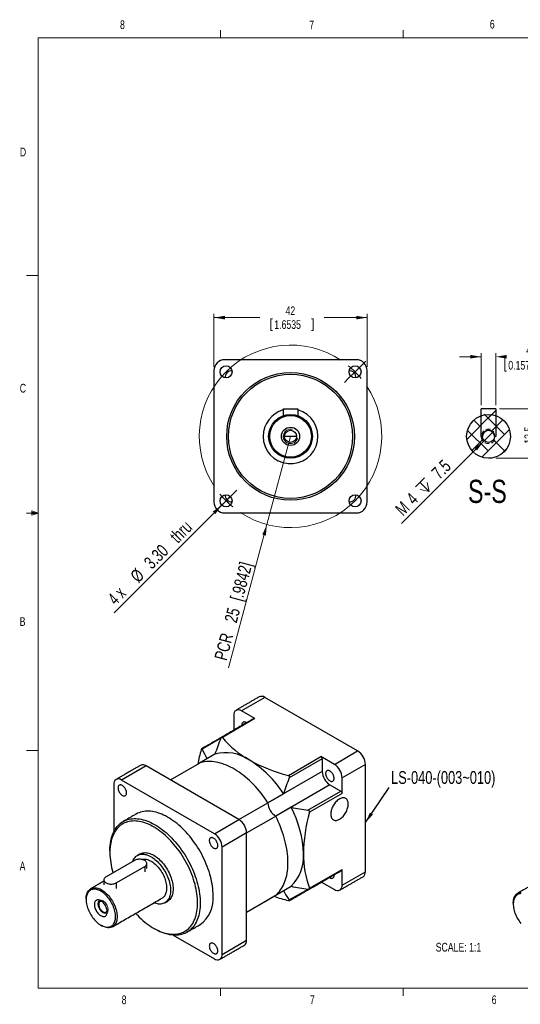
# Model space of a CAD drawing. Header units: millimetres. Extents: x 11 to 421, y 5 to 275.
# Tile 1 of 4: x 11 to 148, y 6 to 275. Entities that reach past the tile are written whole.
import ezdxf

# ---------------------------------------------------------------- set-up
doc = ezdxf.new("R2010")
doc.units = ezdxf.units.MM
doc.linetypes.add('HIDDEN', pattern=[1.905, 1.27, -0.635])
doc.styles.add('SLDTEXTSTYLE0', font='TXT', dxfattribs={"width": 0.75})
doc.styles.add('SLDTEXTSTYLE4', font='TXT', dxfattribs={"width": 0.7})
doc.dimstyles.new('SLDDIMSTYLE0', dxfattribs={"dimtxt": 3.5, "dimasz": 3, "dimexe": 0, "dimexo": 0.0625, "dimgap": 0.875, "dimtad": 2, "dimrnd": 1e-09, "dimzin": 12, "dimdsep": 46, "dimtxsty": 'SLDTEXTSTYLE0', "dimsah": 1, "dimcen": 0.09, "dimadec": 0, "dimazin": 0, "dimtfac": 1, "dimtofl": 0, "dimtmove": 0, "dimatfit": 3, "dimfxl": 1, "dimtolj": 1, "dimtzin": 12, "dimarcsym": 0})
doc.dimstyles.new('SLDDIMSTYLE1', dxfattribs={"dimtxt": 3.5, "dimasz": 3, "dimexe": 0, "dimexo": 0.0625, "dimgap": 0.875, "dimtad": 2, "dimrnd": 1e-09, "dimzin": 4, "dimdsep": 46, "dimtxsty": 'SLDTEXTSTYLE0', "dimsah": 1, "dimcen": 0.09, "dimadec": 0, "dimazin": 0, "dimtfac": 1, "dimtmove": 0, "dimatfit": 3, "dimfxl": 1, "dimtolj": 1, "dimtzin": 12, "dimarcsym": 0})
doc.dimstyles.new('SLDDIMSTYLE2', dxfattribs={"dimtxt": 2.38125, "dimasz": 3, "dimexe": 0, "dimexo": 0.0625, "dimgap": 0.595313, "dimtad": 0, "dimrnd": 1e-09, "dimzin": 12, "dimdsep": 46, "dimtxsty": 'SLDTEXTSTYLE0', "dimsah": 1, "dimcen": 0.09, "dimadec": 0, "dimazin": 0, "dimtfac": 1, "dimtofl": 0, "dimtmove": 0, "dimatfit": 3, "dimfxl": 1, "dimtolj": 1, "dimtzin": 12, "dimarcsym": 0})
doc.dimstyles.new('SLDDIMSTYLE3', dxfattribs={"dimtxt": 0, "dimasz": 3, "dimexe": 0, "dimexo": 0.0625, "dimgap": 0, "dimtad": 0, "dimtih": 1, "dimtoh": 1, "dimdec": 0, "dimrnd": 1e-09, "dimzin": 0, "dimdsep": 46, "dimtxsty": 'Standard', "dimsah": 1, "dimcen": 0.09, "dimadec": 0, "dimazin": 0, "dimtfac": 3, "dimtdec": 0, "dimtofl": 0, "dimtmove": 0, "dimatfit": 3, "dimfxl": 1, "dimtolj": 1, "dimtzin": 0, "dimarcsym": 0})
doc.dimstyles.new('SLDDIMSTYLE6', dxfattribs={"dimtxt": 2.38125, "dimasz": 3, "dimexe": 0, "dimexo": 0.0625, "dimgap": 0.595313, "dimtad": 0, "dimdec": 1, "dimrnd": 1e-09, "dimzin": 12, "dimdsep": 46, "dimtxsty": 'SLDTEXTSTYLE0', "dimsah": 1, "dimcen": 0.09, "dimadec": 0, "dimazin": 0, "dimtfac": 1, "dimtdec": 1, "dimtofl": 0, "dimtmove": 0, "dimatfit": 3, "dimfxl": 1, "dimtolj": 1, "dimtzin": 12, "dimarcsym": 0})
doc.dimstyles.new('SLDDIMSTYLE7', dxfattribs={"dimtxt": 2.38125, "dimasz": 3, "dimexe": 0, "dimexo": 0.0625, "dimgap": 0.595313, "dimtad": 0, "dimrnd": 1e-09, "dimzin": 12, "dimdsep": 46, "dimtxsty": 'SLDTEXTSTYLE0', "dimsah": 1, "dimcen": 0.09, "dimadec": 0, "dimazin": 0, "dimtol": 1, "dimtm": 0.03, "dimtfac": 1, "dimtofl": 0, "dimtmove": 0, "dimatfit": 3, "dimfxl": 1, "dimtolj": 1, "dimtzin": 0, "dimarcsym": 0})
doc.dimstyles.new('SLDDIMSTYLE8', dxfattribs={"dimtxt": 3.5, "dimasz": 3, "dimexe": 0, "dimexo": 0.0625, "dimgap": 0.875, "dimtad": 2, "dimrnd": 1e-09, "dimzin": 12, "dimdsep": 46, "dimtxsty": 'SLDTEXTSTYLE0', "dimsah": 1, "dimcen": 0.09, "dimadec": 0, "dimazin": 0, "dimtfac": 1, "dimtmove": 0, "dimatfit": 3, "dimfxl": 1, "dimtolj": 1, "dimtzin": 12, "dimarcsym": 0})

# ---------------------------------------------------------------- blocks, each defined once
blk = doc.blocks.new('*D4')
at = {"color": 7, "linetype": 'Continuous', "lineweight": 0}
for q in [(85.05, 161.14), (68.06, 97.7)]:
    blk.add_line((78.58, 136.99), q, dxfattribs=at)
blk.add_solid([(78.58, 136.99), (77.32, 134.22), (78.29, 133.96)], dxfattribs=at)
at = {"color": 7, "linetype": 'Continuous', "lineweight": 0, "char_height": 3.5, "attachment_point": 1, "rotation": 75, "style": 'SLDTEXTSTYLE0'}
for s, insert in [(' [.9842]', (68.22, 115.71)), ('25', (66.88, 110.71)), ('PCR ', (64.11, 100.4))]:
    blk.add_mtext(s, dxfattribs=dict(at, insert=insert))
blk = doc.blocks.new('*D5')
at = {"color": 7, "linetype": 'Continuous', "lineweight": 0}
for q in [(68.54, 144.63), (36.74, 112.82)]:
    blk.add_line((66.21, 142.29), q, dxfattribs=at)
blk.add_solid([(66.21, 142.29), (63.73, 140.53), (64.44, 139.82)], dxfattribs=at)
at = {"color": 7, "linetype": 'Continuous', "lineweight": 0, "char_height": 3.5, "attachment_point": 1, "rotation": 45}
for s, insert, style in [(' thru', (50.97, 133.41), 'SLDTEXTSTYLE0'), ('3.30', (44.57, 127.01), 'SLDTEXTSTYLE0'), ('%%c', (40.84, 123.28), 'SLDTEXTSTYLE0'), ('4 x  ', (34.64, 117.16), 'SLDTEXTSTYLE4')]:
    blk.add_mtext(s, dxfattribs=dict(at, insert=insert, style=style))
blk = doc.blocks.new('*D6')
at = {"color": 7, "linetype": 'Continuous', "lineweight": 0}
for p, q in [((64.05, 180.14), (64.05, 194.67)), ((106.05, 180.14), (106.05, 194.67)), ((64.05, 193.67), (76.6, 193.67)), ((79.64, 193.38), (79.64, 190.17)), ((79.64, 193.38), (80.12, 193.38)), ((91.24, 193.38), (90.76, 193.38)), ((91.24, 193.38), (91.24, 190.17)), ((106.05, 193.67), (94.27, 193.67)), ((79.64, 190.17), (80.12, 190.17)), ((91.24, 190.17), (90.76, 190.17))]:
    blk.add_line(p, q, dxfattribs=at)
for points in [[(64.05, 193.67), (67.05, 193.17), (67.05, 194.17)], [(106.05, 193.67), (103.05, 194.17), (103.05, 193.17)]]:
    blk.add_solid(points, dxfattribs=at)
at = {"color": 7, "linetype": 'Continuous', "lineweight": 0, "char_height": 2.381, "attachment_point": 1, "style": 'SLDTEXTSTYLE0'}
for s, insert in [('42', (83.68, 196.74)), ('1.6535', (80.6, 192.96))]:
    blk.add_mtext(s, dxfattribs=dict(at, insert=insert))
blk = doc.blocks.new('SW_CENTERMARKSYMBOL_0')
at = {"color": 0, "linetype": 'Continuous', "lineweight": 0}
for p, q in [((37.12, 37.12), (38.29, 38.29)), ((35.36, 35.36), (33.59, 33.59)), ((35.36, 35.36), (37.12, 37.12)), ((33.59, 33.59), (32.42, 32.42)), ((1.77, 1.77), (2.93, 2.93)), ((0, 0), (-1.77, -1.77)), ((0, 0), (1.77, 1.77)), ((-1.77, -1.77), (-2.93, -2.93))]:
    blk.add_line(p, q, dxfattribs=at)
for start, end in [(56.4592, 213.5408), (45, 50.7296), (39.2704, 45), (236.4592, 33.5408), (219.2704, 225), (225, 230.7296)]:
    blk.add_arc((17.68, 17.68), 25, start, end, dxfattribs=at)
blk = doc.blocks.new('*D14')
at = {"color": 7, "linetype": 'Continuous', "lineweight": 0}
for p, q in [((152.2, 168.64), (152.2, 174.64)), ((142.31, 168.64), (153.2, 168.64)), ((152.48, 168), (155.69, 168)), ((152.48, 168), (152.48, 167.52)), ((155.69, 168), (155.69, 167.52)), ((152.48, 156.4), (152.48, 156.88)), ((155.69, 156.4), (155.69, 156.88)), ((141.27, 155.14), (153.2, 155.14)), ((152.2, 155.14), (152.2, 149.14)), ((152.48, 156.4), (155.69, 156.4))]:
    blk.add_line(p, q, dxfattribs=at)
for points in [[(152.2, 168.64), (152.7, 171.64), (151.7, 171.64)], [(152.2, 155.14), (151.7, 152.14), (152.7, 152.14)]]:
    blk.add_solid(points, dxfattribs=at)
at = {"color": 7, "linetype": 'Continuous', "lineweight": 0, "char_height": 2.381, "attachment_point": 1, "rotation": 90, "style": 'SLDTEXTSTYLE0'}
for s, insert in [('13.5', (149.13, 159.12)), ('0.5315', (152.91, 157.36))]:
    blk.add_mtext(s, dxfattribs=dict(at, insert=insert))
blk = doc.blocks.new('*D15')
at = {"color": 7, "linetype": 'Continuous', "lineweight": 0}
for p, q in [((137.31, 169.64), (137.31, 183.95)), ((141.31, 169.64), (141.31, 183.95)), ((137.31, 182.95), (131.31, 182.95)), ((143.76, 182.66), (143.76, 179.03)), ((143.76, 182.66), (144.24, 182.66)), ((162.29, 182.66), (161.8, 182.66)), ((162.29, 182.66), (162.29, 179.03)), ((143.76, 179.03), (144.24, 179.03)), ((162.29, 179.03), (161.8, 179.03))]:
    blk.add_line(p, q, dxfattribs=at)
for points in [[(137.31, 182.95), (134.31, 183.45), (134.31, 182.45)], [(141.31, 182.95), (144.31, 182.45), (144.31, 183.45)]]:
    blk.add_solid(points, dxfattribs=at)
at = {"color": 7, "linetype": 'Continuous', "lineweight": 0, "attachment_point": 1, "style": 'SLDTEXTSTYLE0'}
for s, insert, char_height in [('0', (152.97, 187.05), 1.32), (' h9', (163.25, 186.02), 2.381), ('4', (149.66, 186.02), 2.38), ('-', (152.14, 184.94), 1.32), ('0.03', (152.97, 184.94), 1.323), ('0.1575', (144.73, 181.81), 2.381), ('0.0000', (155.95, 182.84), 1.323), ('0.0012', (155.95, 180.74), 1.323), ('-', (155.12, 180.74), 1.32)]:
    blk.add_mtext(s, dxfattribs=dict(at, insert=insert, char_height=char_height))
blk = doc.blocks.new('SW_SYMBOL_HOLE_DEPTH')
at = {"color": 0, "linetype": 'Continuous', "lineweight": 0}
for p, q in [((0, 875), (800, 875)), ((400, 875), (400, 75)), ((100, 555), (400, 75)), ((700, 555), (400, 75))]:
    blk.add_line(p, q, dxfattribs=at)
blk = doc.blocks.new('*D16')
at = {"color": 7, "linetype": 'Continuous', "lineweight": 0}
for q in [(140.72, 162.55), (115.46, 137.29)]:
    blk.add_line((137.9, 159.72), q, dxfattribs=at)
blk.add_solid([(137.9, 159.72), (135.42, 157.96), (136.13, 157.25)], dxfattribs=at)
at = {"color": 7, "linetype": 'Continuous', "lineweight": 0, "xscale": 0.0044707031, "yscale": 0.0044707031, "zscale": 0.0044707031, "rotation": 45}
blk.add_blockref('SW_SYMBOL_HOLE_DEPTH', (122.03, 144.51), dxfattribs=at)
at = {"color": 7, "linetype": 'Continuous', "lineweight": 0, "char_height": 3.5, "attachment_point": 1, "rotation": 45, "style": 'SLDTEXTSTYLE0'}
for s, insert in [(' 7.5', (122.68, 150.93)), ('4', (116.44, 144.62)), ('M', (113.41, 141.59))]:
    blk.add_mtext(s, dxfattribs=dict(at, insert=insert))

msp = doc.modelspace()

# ---------------------------------------------------------------- hatches: boundary and pattern name
at = {"linetype": 'Continuous', "lineweight": 0}
h = msp.add_hatch(dxfattribs=at)
h.set_pattern_fill('ANSI38', style=0)
edge = h.paths.add_edge_path(flags=0)
edge.add_line((141.31, 161.139), (141.31, 168.639))
edge.add_line((141.31, 168.639), (137.31, 168.639))
edge.add_line((137.31, 168.639), (137.31, 161.139))
edge.add_line((137.31, 161.139), (137.66, 161.139))
edge.add_arc((139.31, 161.139), 1.65, 0, 180, ccw=False)
edge.add_line((140.96, 161.139), (141.31, 161.139))
h = msp.add_hatch(dxfattribs=at)
h.set_pattern_fill('ANSI38', style=0)
edge = h.paths.add_edge_path(flags=0)
edge.add_line((141.31, 161.139), (141.31, 168.639))
edge.add_line((141.31, 168.639), (137.31, 168.639))
edge.add_line((137.31, 168.639), (137.31, 161.139))
edge.add_line((137.31, 161.139), (137.66, 161.139))
edge.add_arc((139.31, 161.139), 1.65, 0, 180, ccw=False)
edge.add_line((140.96, 161.139), (141.31, 161.139))
h = msp.add_hatch(dxfattribs=at)
h.set_pattern_fill('ANSI38', style=0)
edge = h.paths.add_edge_path(flags=0)
edge.add_arc((139.31, 161.139), 6, 0, 360)
edge = h.paths.add_edge_path(flags=0)
edge.add_arc((139.31, 161.139), 1.65, 0, 360)
h = msp.add_hatch(dxfattribs=at)
h.set_pattern_fill('ANSI38', style=0)
edge = h.paths.add_edge_path(flags=0)
edge.add_arc((139.31, 161.139), 6, 0, 360)
edge = h.paths.add_edge_path(flags=0)
edge.add_arc((139.31, 161.139), 1.65, 0, 360)

# ---------------------------------------------------------------- linework, layer by layer
at = {"color": 7, "linetype": 'Continuous', "lineweight": 0}
for p, q in [((15.907, 270.309), (415.957, 270.309)), ((15.907, 270.309), (15.907, 9.959)), ((65.907, 270.309), (65.907, 272.463)), ((115.913, 270.309), (115.913, 272.463)), ((15.907, 205.221), (12.732, 205.221)), ((139.31, 155.139), (140.27, 155.139)), ((14.2, 140.744), (14.2, 139.56)), ((15.907, 140.134), (14.2, 140.744)), ((15.907, 140.134), (14.2, 140.363)), ((15.907, 140.134), (12.732, 140.134)), ((15.907, 140.134), (14.2, 139.872)), ((15.907, 140.134), (14.2, 139.56)), ((15.907, 75.046), (12.732, 75.046)), ((415.957, 9.959), (15.907, 9.959)), ((65.907, 9.959), (65.907, 7.805)), ((115.913, 9.959), (115.913, 7.805))]:
    msp.add_line(p, q, dxfattribs=at)
at = {"color": 7, "linetype": 'Continuous', "lineweight": 30}
for p, q in [((103.054, 182.139), (67.054, 182.139)), ((64.054, 179.139), (64.054, 143.139)), ((106.054, 143.139), (106.054, 179.139)), ((83.054, 168.639), (83.054, 166.796)), ((83.054, 168.639), (87.054, 168.639)), ((87.054, 168.639), (87.054, 166.796)), ((137.31, 161.139), (137.31, 168.639)), ((141.31, 168.639), (137.31, 168.639)), ((141.31, 168.639), (141.31, 161.139)), ((85.054, 161.139), (83.404, 161.139)), ((86.704, 161.139), (85.054, 161.139)), ((137.66, 161.139), (137.31, 161.139)), ((141.31, 161.139), (140.96, 161.139)), ((67.054, 140.139), (103.054, 140.139)), ((77.975, 89.628), (71.611, 85.954)), ((103.431, 74.933), (77.975, 89.628)), ((75.314, 83.817), (66.401, 78.671)), ((69.49, 84.729), (69.49, 80.623)), ((75.314, 83.817), (71.611, 85.954)), ((65.963, 78.418), (60.847, 75.464)), ((64.354, 74.045), (60.111, 71.595)), ((84.451, 68.251), (93.364, 73.396)), ((97.067, 71.259), (93.364, 73.396)), ((97.067, 71.259), (103.431, 74.933)), ((45.448, 70.851), (38.731, 66.973)), ((70.904, 56.155), (45.448, 70.851)), ((52.135, 66.991), (60.111, 71.595)), ((93.718, 72.784), (84.721, 67.59)), ((93.718, 72.784), (93.718, 69.325)), ((105.552, 71.258), (99.188, 67.585)), ((105.552, 41.863), (105.552, 71.258)), ((93.718, 69.325), (78.869, 60.752)), ((99.188, 63.309), (99.188, 67.585)), ((36.609, 65.748), (36.609, 52.756)), ((64.187, 52.277), (38.731, 66.973)), ((95.839, 65.65), (80.99, 57.078)), ((95.839, 65.65), (98.835, 63.921)), ((78.869, 60.767), (83.111, 63.216)), ((89.838, 58.727), (98.835, 63.921)), ((99.188, 63.309), (90.275, 58.163)), ((70.892, 56.162), (78.869, 60.767)), ((70.905, 56.155), (78.869, 60.752)), ((78.869, 60.767), (78.869, 60.752)), ((78.869, 60.752), (78.869, 60.767)), ((85.245, 59.52), (81.003, 57.071)), ((73.025, 52.48), (80.99, 57.078)), ((73.025, 52.466), (81.003, 57.071)), ((80.99, 57.078), (81.003, 57.071)), ((81.003, 57.071), (80.99, 57.078)), ((64.187, 52.277), (70.904, 56.155)), ((73.025, 52.481), (66.308, 48.603)), ((73.025, 23.086), (73.025, 52.481)), ((66.308, 19.208), (66.308, 48.603)), ((42.266, 44.928), (34.488, 40.438)), ((37.317, 38.805), (45.095, 43.295)), ((45.095, 43.295), (45.095, 41.79)), ((90.275, 37.319), (99.188, 42.465)), ((99.188, 38.189), (99.188, 42.465)), ((99.188, 38.189), (105.552, 41.863)), ((37.317, 38.805), (37.317, 37.3)), ((81.003, 35.411), (85.245, 37.86)), ((93.511, 39.017), (97.067, 36.964)), ((93.629, 39.086), (93.614, 39.077)), ((73.025, 30.806), (81.003, 35.411)), ((83.111, 36.628), (78.869, 34.178)), ((84.721, 34.112), (89.84, 37.067)), ((73.025, 30.805), (78.869, 34.178)), ((78.869, 34.179), (78.869, 34.178)), ((78.869, 34.178), (78.869, 34.179)), ((42.608, 30.44), (42.634, 30.425)), ((52.934, 24.478), (64.187, 17.983)), ((66.308, 19.208), (73.025, 23.086))]:
    msp.add_line(p, q, dxfattribs=at)
at = {"color": 7, "linetype": 'Continuous', "lineweight": 30, "flags": 128}
for points in [[(72.977, 82.636), (72.839, 82.725), (72.677, 82.806), (72.518, 82.858), (72.365, 82.882), (72.221, 82.877), (72.089, 82.843), (71.972, 82.78), (71.872, 82.689), (71.791, 82.574), (71.73, 82.435), (71.69, 82.275), (71.673, 82.098), (71.679, 81.907), (71.681, 81.888)], [(78.869, 60.767), (78.412, 61.443), (77.942, 62.107), (77.458, 62.756), (76.963, 63.391), (76.456, 64.009), (75.939, 64.61), (75.411, 65.194), (74.875, 65.758), (74.33, 66.303), (73.778, 66.828), (73.22, 67.331), (72.656, 67.812), (72.087, 68.271), (71.514, 68.706), (70.938, 69.117), (70.36, 69.503), (69.78, 69.864), (69.2, 70.198), (68.62, 70.507), (68.042, 70.788), (67.466, 71.043), (66.893, 71.269), (66.324, 71.468), (65.76, 71.638), (65.201, 71.779), (64.65, 71.892), (64.105, 71.976), (63.569, 72.03), (63.041, 72.056), (62.524, 72.052), (62.017, 72.019), (61.522, 71.956), (61.038, 71.865), (60.568, 71.745), (60.111, 71.595)], [(78.869, 60.767), (78.412, 61.443), (77.942, 62.107), (77.458, 62.756), (76.963, 63.391), (76.456, 64.009), (75.939, 64.61), (75.411, 65.194), (74.875, 65.758), (74.33, 66.303), (73.778, 66.828), (73.22, 67.331), (72.656, 67.812), (72.087, 68.271), (71.514, 68.706), (70.938, 69.117), (70.36, 69.503), (69.78, 69.864), (69.2, 70.198), (68.62, 70.507), (68.042, 70.788), (67.466, 71.043), (66.893, 71.269), (66.324, 71.468), (65.76, 71.638), (65.201, 71.779), (64.65, 71.892), (64.105, 71.976), (63.569, 72.03), (63.041, 72.056), (62.524, 72.052), (62.017, 72.019), (61.522, 71.956), (61.038, 71.865), (60.568, 71.745), (60.111, 71.595)], [(97.006, 67.427), (96.995, 67.621), (96.961, 67.824), (96.905, 68.033), (96.829, 68.243), (96.733, 68.45), (96.62, 68.651), (96.492, 68.84), (96.351, 69.016), (96.2, 69.173), (96.042, 69.31), (95.88, 69.423), (95.717, 69.51), (95.557, 69.57), (95.402, 69.602), (95.256, 69.604), (95.121, 69.576), (95, 69.52), (94.895, 69.437), (94.809, 69.327), (94.743, 69.194), (94.698, 69.039), (94.675, 68.866), (94.675, 68.678), (94.698, 68.479), (94.743, 68.272), (94.809, 68.062), (94.895, 67.853), (95, 67.649), (95.121, 67.453), (95.256, 67.27), (95.402, 67.103), (95.557, 66.956), (95.717, 66.831), (95.88, 66.73), (96.042, 66.656), (96.2, 66.611), (96.351, 66.594), (96.492, 66.606), (96.62, 66.648), (96.733, 66.718), (96.829, 66.815), (96.905, 66.937), (96.961, 67.081), (96.995, 67.246), (97.006, 67.427)], [(40.125, 63.455), (40.114, 63.649), (40.08, 63.852), (40.025, 64.061), (39.948, 64.271), (39.853, 64.478), (39.739, 64.679), (39.611, 64.869), (39.47, 65.044), (39.319, 65.201), (39.161, 65.338), (38.999, 65.451), (38.837, 65.539), (38.676, 65.598), (38.522, 65.63), (38.375, 65.632), (38.24, 65.605), (38.119, 65.549), (38.015, 65.465), (37.929, 65.355), (37.862, 65.222), (37.818, 65.067), (37.795, 64.894), (37.795, 64.706), (37.818, 64.507), (37.862, 64.3), (37.929, 64.09), (38.015, 63.881), (38.119, 63.677), (38.24, 63.481), (38.375, 63.298), (38.522, 63.131), (38.676, 62.984), (38.837, 62.859), (38.999, 62.758), (39.161, 62.684), (39.319, 62.639), (39.47, 62.622), (39.611, 62.635), (39.739, 62.676), (39.853, 62.746), (39.948, 62.843), (40.025, 62.965), (40.08, 63.109), (40.114, 63.274), (40.125, 63.455)], [(100.886, 60.399), (100.874, 60.66), (100.841, 60.906), (100.785, 61.135), (100.708, 61.343), (100.61, 61.53), (100.492, 61.693), (100.356, 61.832), (100.202, 61.943), (100.032, 62.028), (99.847, 62.084), (99.65, 62.112), (99.441, 62.11), (99.224, 62.08), (99, 62.021), (98.771, 61.934), (98.539, 61.82), (98.307, 61.679), (98.077, 61.514), (97.85, 61.325), (97.629, 61.115), (97.416, 60.885), (97.213, 60.637), (97.022, 60.374), (96.844, 60.099), (96.682, 59.813), (96.536, 59.52), (96.409, 59.222), (96.301, 58.922), (96.213, 58.623), (96.147, 58.328), (96.102, 58.039), (96.08, 57.759), (96.08, 57.491), (96.102, 57.236), (96.147, 56.999), (96.213, 56.78), (96.301, 56.582), (96.409, 56.407), (96.536, 56.256), (96.682, 56.131), (96.844, 56.033), (97.022, 55.962), (97.213, 55.92), (97.416, 55.907), (97.629, 55.923), (97.85, 55.968), (98.077, 56.041), (98.307, 56.141), (98.539, 56.269), (98.771, 56.422), (99, 56.6), (99.224, 56.799), (99.441, 57.02), (99.65, 57.259), (99.847, 57.515), (100.032, 57.784), (100.202, 58.065), (100.356, 58.355), (100.492, 58.65), (100.61, 58.95), (100.708, 59.249), (100.785, 59.547), (100.841, 59.84), (100.874, 60.124), (100.886, 60.399)], [(63.833, 35.334), (63.822, 35.951), (63.788, 36.58), (63.732, 37.22), (63.653, 37.869), (63.552, 38.527), (63.428, 39.192), (63.283, 39.863), (63.117, 40.539), (62.929, 41.219), (62.72, 41.9), (62.49, 42.583), (62.241, 43.265), (61.971, 43.946), (61.683, 44.625), (61.376, 45.299), (61.05, 45.969), (60.708, 46.632), (60.348, 47.287), (59.972, 47.934), (59.58, 48.57), (59.174, 49.196), (58.754, 49.809), (58.32, 50.409), (57.874, 50.994), (57.416, 51.564), (56.947, 52.117), (56.468, 52.653), (55.98, 53.169), (55.483, 53.667), (54.98, 54.144), (54.469, 54.6), (53.954, 55.033), (53.434, 55.444), (52.91, 55.831), (52.383, 56.193), (51.855, 56.531), (51.327, 56.843), (50.798, 57.128), (50.271, 57.387), (49.745, 57.619), (49.223, 57.823), (48.705, 57.998), (48.192, 58.146), (47.685, 58.265), (47.185, 58.355), (46.693, 58.416), (46.209, 58.448), (45.735, 58.451), (45.272, 58.424), (44.819, 58.369), (44.379, 58.284), (43.952, 58.171), (43.538, 58.029), (43.139, 57.858), (42.756, 57.66), (42.709, 57.633)], [(81.003, 35.411), (81.36, 35.732), (81.699, 36.079), (82.02, 36.452), (82.322, 36.85), (82.604, 37.272), (82.866, 37.718), (83.108, 38.188), (83.328, 38.68), (83.528, 39.193), (83.706, 39.728), (83.863, 40.282), (83.998, 40.856), (84.11, 41.448), (84.201, 42.057), (84.268, 42.683), (84.314, 43.325), (84.336, 43.981), (84.336, 44.651), (84.314, 45.333), (84.268, 46.027), (84.201, 46.732), (84.11, 47.445), (83.998, 48.167), (83.863, 48.897), (83.706, 49.632), (83.528, 50.372), (83.328, 51.116), (83.108, 51.863), (82.866, 52.612), (82.604, 53.36), (82.322, 54.109), (82.02, 54.855), (81.699, 55.598), (81.36, 56.337), (81.003, 57.071)], [(81.003, 35.411), (81.36, 35.732), (81.699, 36.079), (82.02, 36.452), (82.322, 36.85), (82.604, 37.272), (82.866, 37.718), (83.108, 38.188), (83.328, 38.68), (83.528, 39.193), (83.706, 39.728), (83.863, 40.282), (83.998, 40.856), (84.11, 41.448), (84.201, 42.057), (84.268, 42.683), (84.314, 43.325), (84.336, 43.981), (84.336, 44.651), (84.314, 45.333), (84.268, 46.027), (84.201, 46.732), (84.11, 47.445), (83.998, 48.167), (83.863, 48.897), (83.706, 49.632), (83.528, 50.372), (83.328, 51.116), (83.108, 51.863), (82.866, 52.612), (82.604, 53.36), (82.322, 54.109), (82.02, 54.855), (81.699, 55.598), (81.36, 56.337), (81.003, 57.071)], [(35.549, 47.58), (35.552, 47.884), (35.574, 48.481), (35.619, 49.063), (35.687, 49.63), (35.777, 50.18), (35.889, 50.712), (36.023, 51.225), (36.179, 51.719), (36.357, 52.192), (36.555, 52.643), (36.774, 53.073), (37.014, 53.479), (37.273, 53.861), (37.552, 54.219), (37.85, 54.552), (38.167, 54.858), (38.501, 55.139), (38.852, 55.393), (39.22, 55.619), (39.604, 55.817), (40.003, 55.988), (40.416, 56.13), (40.844, 56.243), (41.284, 56.328), (41.736, 56.383), (42.2, 56.41), (42.674, 56.407), (43.157, 56.375), (43.65, 56.314), (44.15, 56.224), (44.657, 56.105), (45.17, 55.957), (45.688, 55.782), (46.21, 55.578), (46.735, 55.346), (47.262, 55.087), (47.791, 54.802), (48.32, 54.49), (48.848, 54.152), (49.374, 53.79), (49.898, 53.403), (50.418, 52.992), (50.934, 52.559), (51.444, 52.103), (51.948, 51.626), (52.444, 51.128), (52.932, 50.611), (53.411, 50.076), (53.88, 49.523), (54.338, 48.953), (54.784, 48.368), (55.218, 47.768), (55.639, 47.155), (56.045, 46.529), (56.436, 45.893), (56.812, 45.246), (57.172, 44.591), (57.515, 43.928), (57.84, 43.258), (58.147, 42.584), (58.436, 41.905), (58.705, 41.224), (58.955, 40.542), (59.184, 39.859), (59.393, 39.177), (59.581, 38.498), (59.748, 37.822), (59.893, 37.151), (60.016, 36.486), (60.117, 35.828), (60.196, 35.179), (60.252, 34.539), (60.286, 33.91), (60.298, 33.293), (60.298, 33.293)], [(59.59, 33.293), (59.579, 33.901), (59.545, 34.521), (59.489, 35.151), (59.41, 35.791), (59.309, 36.439), (59.186, 37.095), (59.042, 37.756), (58.875, 38.422), (58.688, 39.091), (58.479, 39.763), (58.251, 40.435), (58.002, 41.107), (57.733, 41.778), (57.445, 42.445), (57.139, 43.109), (56.815, 43.767), (56.474, 44.418), (56.116, 45.061), (55.741, 45.696), (55.352, 46.32), (54.948, 46.932), (54.53, 47.533), (54.098, 48.119), (53.655, 48.69), (53.2, 49.246), (52.735, 49.785), (52.26, 50.306), (51.776, 50.808), (51.284, 51.29), (50.786, 51.751), (50.281, 52.191), (49.771, 52.608), (49.257, 53.002), (48.74, 53.372), (48.22, 53.718), (47.7, 54.038), (47.179, 54.332), (46.659, 54.6), (46.141, 54.84), (45.625, 55.054), (45.113, 55.239), (44.605, 55.396), (44.104, 55.525), (43.608, 55.625), (43.12, 55.696), (42.641, 55.739), (42.17, 55.752), (41.71, 55.736), (41.261, 55.69), (40.824, 55.616), (40.399, 55.513), (39.988, 55.381), (39.591, 55.221), (39.209, 55.033), (38.843, 54.817), (38.493, 54.573), (38.16, 54.303), (37.845, 54.006), (37.548, 53.683), (37.27, 53.335), (37.011, 52.963), (36.772, 52.566), (36.553, 52.147), (36.355, 51.705), (36.178, 51.241), (36.023, 50.757), (35.889, 50.253), (35.777, 49.73), (35.687, 49.19), (35.619, 48.632), (35.574, 48.059), (35.552, 47.471), (35.552, 46.87), (35.574, 46.256), (35.619, 45.63), (35.687, 44.995), (35.777, 44.351), (35.889, 43.699), (36.023, 43.04), (36.178, 42.376), (36.355, 41.709), (36.402, 41.543)], [(63.959, 48.349), (64.121, 48.268), (64.28, 48.215), (64.433, 48.191), (64.577, 48.197), (64.709, 48.231), (64.826, 48.294), (64.926, 48.384), (65.007, 48.5), (65.068, 48.639), (65.108, 48.799), (65.125, 48.976), (65.119, 49.167), (65.091, 49.368), (65.041, 49.576), (64.969, 49.786), (64.878, 49.995), (64.769, 50.197), (64.645, 50.39), (64.506, 50.569), (64.358, 50.732), (64.201, 50.874), (64.04, 50.993), (63.877, 51.087), (63.716, 51.154), (63.56, 51.192), (63.411, 51.202), (63.273, 51.182), (63.148, 51.133), (63.039, 51.056), (62.948, 50.953), (62.877, 50.825), (62.827, 50.676), (62.798, 50.507), (62.793, 50.322), (62.81, 50.125), (62.849, 49.92), (62.91, 49.711), (62.991, 49.501), (63.092, 49.295), (63.209, 49.097), (63.34, 48.91), (63.484, 48.739), (63.637, 48.587), (63.796, 48.456), (63.959, 48.349)], [(41.836, 44.68), (41.841, 44.692), (41.963, 44.996), (42.106, 45.279), (42.27, 45.538), (42.453, 45.772), (42.655, 45.981), (42.875, 46.164), (43.113, 46.319), (43.366, 46.447), (43.634, 46.547), (43.916, 46.617), (44.211, 46.659), (44.517, 46.671), (44.833, 46.654), (45.158, 46.607), (45.49, 46.532), (45.828, 46.428), (46.17, 46.296), (46.516, 46.135), (46.863, 45.948), (47.209, 45.735), (47.555, 45.496), (47.897, 45.233), (48.235, 44.947), (48.567, 44.639), (48.892, 44.311), (49.208, 43.963), (49.514, 43.597), (49.809, 43.215), (50.091, 42.819), (50.359, 42.41), (50.613, 41.99), (50.85, 41.56), (51.07, 41.124), (51.272, 40.681), (51.455, 40.235), (51.619, 39.787), (51.762, 39.339), (51.884, 38.894), (51.985, 38.452), (52.064, 38.016), (52.12, 37.588), (52.154, 37.17), (52.166, 36.763), (52.154, 36.369), (52.12, 35.99), (52.064, 35.627), (51.985, 35.282), (51.884, 34.957), (51.762, 34.652), (51.619, 34.37), (51.455, 34.111), (51.272, 33.876), (51.07, 33.667), (50.85, 33.485), (50.613, 33.329), (50.359, 33.201), (50.091, 33.102), (49.809, 33.031), (49.514, 32.99), (49.208, 32.978), (48.892, 32.995), (48.567, 33.041), (48.235, 33.117), (47.897, 33.221), (47.612, 33.329)], [(43.82, 46.728), (44.073, 46.855), (44.341, 46.955), (44.623, 47.025), (44.918, 47.067), (45.224, 47.079), (45.54, 47.062), (45.865, 47.016), (46.197, 46.94), (46.535, 46.836), (46.877, 46.704), (47.223, 46.544), (47.57, 46.357), (47.917, 46.143), (48.262, 45.905), (48.604, 45.642), (48.942, 45.356), (49.274, 45.047), (49.599, 44.719), (49.915, 44.371), (50.221, 44.005), (50.516, 43.624), (50.798, 43.227), (51.066, 42.818), (51.32, 42.398), (51.557, 41.969), (51.777, 41.532), (51.979, 41.089), (52.162, 40.643), (52.326, 40.195), (52.469, 39.748), (52.592, 39.302), (52.692, 38.86), (52.771, 38.425), (52.828, 37.997), (52.862, 37.578), (52.873, 37.171), (52.862, 36.777), (52.828, 36.398), (52.771, 36.035), (52.692, 35.69), (52.592, 35.365), (52.469, 35.06), (52.326, 34.778), (52.162, 34.519), (51.979, 34.285), (51.777, 34.076), (51.557, 33.893), (51.32, 33.737), (51.319, 33.737)], [(45.095, 43.295), (45.267, 43.409), (45.413, 43.534), (45.528, 43.67), (45.612, 43.813), (45.663, 43.961), (45.681, 44.111), (45.663, 44.262), (45.612, 44.41), (45.528, 44.553), (45.413, 44.689), (45.267, 44.814), (45.095, 44.928), (44.898, 45.027), (44.681, 45.111), (44.446, 45.178), (44.198, 45.227), (43.942, 45.256), (43.681, 45.266), (43.42, 45.256), (43.163, 45.227), (42.915, 45.178), (42.681, 45.111), (42.463, 45.027), (42.266, 44.928)], [(44.302, 45.209), (44.394, 45.234), (44.652, 45.282), (44.923, 45.301), (45.203, 45.291), (45.493, 45.252), (45.789, 45.184), (46.092, 45.087), (46.399, 44.962), (46.708, 44.81), (47.017, 44.631), (47.327, 44.426), (47.633, 44.197), (47.936, 43.945), (48.232, 43.67), (48.522, 43.375), (48.802, 43.062), (49.073, 42.73), (49.331, 42.384), (49.576, 42.023), (49.807, 41.651), (50.022, 41.27), (50.221, 40.88), (50.401, 40.485), (50.562, 40.086), (50.704, 39.686), (50.825, 39.287), (50.925, 38.89), (51.004, 38.499), (51.06, 38.115), (51.094, 37.739), (51.105, 37.375), (51.094, 37.024), (51.06, 36.688), (51.004, 36.368), (50.925, 36.067), (50.825, 35.787), (50.704, 35.527), (50.562, 35.291), (50.401, 35.078), (50.221, 34.891), (50.022, 34.731), (49.862, 34.628)], [(95.701, 40.283), (95.839, 40.193), (96.002, 40.113), (96.161, 40.06), (96.314, 40.036), (96.457, 40.041), (96.589, 40.076), (96.706, 40.138), (96.806, 40.229), (96.888, 40.345), (96.949, 40.484), (96.988, 40.643), (97.005, 40.82), (97, 41.012), (96.998, 41.031)], [(34.488, 40.438), (34.316, 40.324), (34.17, 40.198), (34.055, 40.063), (33.971, 39.92), (33.92, 39.772), (33.902, 39.621), (33.92, 39.47), (33.971, 39.322), (34.055, 39.179), (34.17, 39.044), (34.316, 38.918), (34.488, 38.805), (34.685, 38.705), (34.902, 38.621), (35.137, 38.555), (35.385, 38.506), (35.641, 38.477), (35.902, 38.467), (36.163, 38.477), (36.42, 38.506), (36.668, 38.555), (36.902, 38.621), (37.12, 38.705), (37.317, 38.805)], [(29.043, 34.436), (29.055, 34.787), (29.089, 35.123), (29.145, 35.443), (29.223, 35.744), (29.323, 36.025), (29.445, 36.284), (29.586, 36.52), (29.748, 36.733), (29.928, 36.92), (30.126, 37.08), (30.341, 37.214), (30.572, 37.319), (30.817, 37.396), (31.076, 37.445), (31.346, 37.464), (31.627, 37.454), (31.916, 37.414), (32.213, 37.346), (32.515, 37.249), (32.822, 37.125), (33.131, 36.972), (33.441, 36.793), (33.75, 36.589), (34.057, 36.36), (34.359, 36.107), (34.656, 35.833), (34.945, 35.538), (35.226, 35.224), (35.496, 34.893), (35.755, 34.546), (36, 34.186), (36.231, 33.814), (36.446, 33.432), (36.644, 33.043), (36.824, 32.647), (36.986, 32.249), (37.128, 31.849), (37.249, 31.449), (37.349, 31.053), (37.427, 30.661), (37.484, 30.277), (37.517, 29.902), (37.529, 29.538)], [(37.104, 29.538), (37.093, 29.892), (37.059, 30.257), (37.003, 30.632), (36.925, 31.013), (36.826, 31.399), (36.705, 31.787), (36.564, 32.176), (36.404, 32.564), (36.225, 32.947), (36.029, 33.324), (35.815, 33.694), (35.587, 34.052), (35.344, 34.399), (35.089, 34.732), (34.823, 35.048), (34.546, 35.347), (34.262, 35.626), (33.971, 35.884), (33.675, 36.12), (33.375, 36.332), (33.074, 36.519), (32.773, 36.679), (32.473, 36.813), (32.177, 36.92), (31.886, 36.998), (31.601, 37.047), (31.325, 37.067), (31.059, 37.058), (30.803, 37.021), (30.561, 36.954), (30.333, 36.859), (30.119, 36.736), (29.923, 36.585), (29.744, 36.409), (29.583, 36.207), (29.443, 35.98), (29.322, 35.731), (29.223, 35.46), (29.145, 35.168), (29.088, 34.859), (29.055, 34.532), (29.043, 34.191), (29.055, 33.837), (29.088, 33.471), (29.145, 33.097), (29.223, 32.716), (29.322, 32.33), (29.443, 31.941), (29.583, 31.552), (29.744, 31.165), (29.923, 30.782), (30.119, 30.404), (30.333, 30.035), (30.561, 29.676), (30.803, 29.329), (31.059, 28.997), (31.325, 28.681), (31.601, 28.382), (31.886, 28.103), (32.177, 27.844), (32.473, 27.609), (32.773, 27.397), (33.074, 27.21), (33.375, 27.049), (33.675, 26.915), (33.971, 26.809), (34.262, 26.731), (34.546, 26.682), (34.823, 26.661), (35.089, 26.67), (35.344, 26.708), (35.587, 26.775), (35.815, 26.87), (36.029, 26.993), (36.225, 27.143), (36.404, 27.32), (36.564, 27.522), (36.705, 27.749), (36.826, 27.998), (36.925, 28.269), (37.003, 28.56), (37.059, 28.87), (37.093, 29.196), (37.104, 29.538)], [(146.093, 33.228), (146.096, 33.416), (146.121, 33.78), (146.172, 34.126), (146.248, 34.452), (146.348, 34.756), (146.473, 35.036), (146.621, 35.29), (146.791, 35.517), (146.982, 35.716), (147.193, 35.885), (147.424, 36.023), (147.672, 36.13), (147.936, 36.204), (148.214, 36.246)], [(148.201, 35.857), (147.926, 35.826), (147.664, 35.763), (147.418, 35.668), (147.189, 35.541), (146.979, 35.383), (146.789, 35.196), (146.619, 34.979), (146.472, 34.735), (146.348, 34.466), (146.248, 34.172), (146.172, 33.856), (146.121, 33.52), (146.096, 33.166), (146.096, 32.796), (146.121, 32.412), (146.172, 32.018), (146.248, 31.614), (146.348, 31.205), (146.472, 30.792), (146.619, 30.378), (146.789, 29.966), (146.979, 29.559), (147.189, 29.158), (147.418, 28.767), (147.664, 28.388), (147.926, 28.023), (148.201, 27.675)], [(34.842, 30.844), (34.83, 31.083), (34.796, 31.333), (34.739, 31.589), (34.66, 31.849), (34.561, 32.109), (34.442, 32.367), (34.306, 32.617), (34.153, 32.858), (33.987, 33.085), (33.808, 33.297), (33.62, 33.49), (33.425, 33.662), (33.225, 33.811), (33.023, 33.934), (32.822, 34.03), (32.625, 34.098), (32.433, 34.137), (32.249, 34.146), (32.076, 34.125), (31.916, 34.075), (31.772, 33.996), (31.644, 33.89), (31.535, 33.757), (31.446, 33.599), (31.378, 33.419), (31.332, 33.218), (31.309, 33), (31.309, 32.767), (31.332, 32.522), (31.378, 32.268), (31.446, 32.01), (31.535, 31.749), (31.644, 31.49), (31.772, 31.236), (31.916, 30.99), (32.076, 30.755), (32.249, 30.535), (32.433, 30.332), (32.625, 30.149), (32.822, 29.989), (33.023, 29.853), (33.225, 29.743), (33.425, 29.661), (33.62, 29.608), (33.808, 29.584), (33.987, 29.589), (34.153, 29.625), (34.306, 29.689), (34.442, 29.782), (34.561, 29.902), (34.66, 30.048), (34.739, 30.217), (34.796, 30.408), (34.83, 30.618), (34.842, 30.844)], [(33.406, 33.678), (33.393, 33.682), (33.238, 33.713), (33.092, 33.715), (32.957, 33.688), (32.836, 33.632), (32.731, 33.548), (32.645, 33.439), (32.579, 33.305), (32.534, 33.15), (32.511, 32.977), (32.511, 32.789), (32.534, 32.59), (32.579, 32.383), (32.645, 32.173), (32.731, 31.964), (32.836, 31.76), (32.957, 31.564), (33.092, 31.381), (33.238, 31.214), (33.393, 31.067), (33.553, 30.942), (33.716, 30.841), (33.878, 30.768), (34.036, 30.722), (34.186, 30.705), (34.327, 30.718), (34.456, 30.759), (34.569, 30.829), (34.664, 30.926), (34.741, 31.048), (34.797, 31.192), (34.81, 31.245)], [(42.616, 30.445), (42.641, 30.417), (43.12, 29.906), (43.608, 29.414), (44.104, 28.942), (44.605, 28.491), (45.113, 28.063), (45.625, 27.657), (46.141, 27.275), (46.659, 26.917), (47.179, 26.584), (47.7, 26.277), (48.22, 25.996), (48.74, 25.742), (49.257, 25.515), (49.771, 25.315), (50.281, 25.144), (50.786, 25.001), (51.284, 24.886), (51.776, 24.801), (52.26, 24.744), (52.735, 24.716), (53.2, 24.718), (53.655, 24.748), (54.098, 24.808), (54.53, 24.897), (54.948, 25.014), (55.352, 25.16), (55.741, 25.335), (56.116, 25.537), (56.474, 25.767), (56.815, 26.024), (57.139, 26.308), (57.445, 26.617), (57.733, 26.953), (58.002, 27.313), (58.251, 27.698), (58.479, 28.106), (58.688, 28.537), (58.875, 28.99), (59.042, 29.464), (59.186, 29.958), (59.309, 30.471), (59.41, 31.003), (59.489, 31.552), (59.545, 32.118), (59.579, 32.698), (59.59, 33.293)], [(60.298, 33.293), (60.286, 32.689), (60.252, 32.099), (60.196, 31.524), (60.117, 30.966), (60.016, 30.425), (59.893, 29.902), (59.748, 29.399), (59.581, 28.915), (59.393, 28.453), (59.184, 28.012), (58.955, 27.595), (58.705, 27.2), (58.436, 26.83), (58.147, 26.485), (57.84, 26.165), (57.515, 25.871), (57.172, 25.604), (56.812, 25.364), (56.436, 25.152), (56.045, 24.967), (55.639, 24.811), (55.218, 24.683), (54.784, 24.584), (54.338, 24.514), (53.88, 24.473), (53.411, 24.461), (52.932, 24.479), (52.444, 24.525), (51.948, 24.601), (51.444, 24.705), (50.934, 24.838), (50.418, 25), (49.898, 25.19), (49.374, 25.408), (48.848, 25.653), (48.32, 25.926), (47.921, 26.148)], [(37.529, 29.538), (37.517, 29.186), (37.484, 28.85), (37.427, 28.531), (37.349, 28.23), (37.249, 27.949), (37.128, 27.69), (36.986, 27.453), (36.824, 27.241), (36.644, 27.054), (36.446, 26.893), (36.231, 26.76), (36, 26.654), (35.755, 26.577), (35.496, 26.529), (35.226, 26.51), (34.945, 26.52), (34.656, 26.559), (34.359, 26.627), (34.057, 26.724), (33.75, 26.849), (33.441, 27.001), (33.285, 27.088)], [(62.792, 21.501), (62.803, 21.306), (62.837, 21.103), (62.893, 20.894), (62.969, 20.684), (63.065, 20.477), (63.178, 20.276), (63.306, 20.087), (63.447, 19.911), (63.598, 19.754), (63.756, 19.617), (63.918, 19.504), (64.081, 19.417), (64.241, 19.357), (64.396, 19.326), (64.542, 19.323), (64.677, 19.351), (64.798, 19.407), (64.903, 19.49), (64.989, 19.6), (65.055, 19.733), (65.1, 19.888), (65.123, 20.061), (65.123, 20.249), (65.1, 20.448), (65.055, 20.655), (64.989, 20.865), (64.903, 21.074), (64.798, 21.278), (64.677, 21.474), (64.542, 21.657), (64.396, 21.824), (64.241, 21.971), (64.081, 22.097), (63.918, 22.197), (63.756, 22.271), (63.598, 22.316), (63.447, 22.333), (63.306, 22.321), (63.178, 22.279), (63.065, 22.209), (62.969, 22.112), (62.893, 21.99), (62.837, 21.846), (62.803, 21.681), (62.792, 21.501)]]:
    msp.add_lwpolyline(points, dxfattribs=at)
at = {"color": 7, "linetype": 'Continuous', "lineweight": 0, "flags": 128}
msp.add_lwpolyline([(33.675, 30.578), (33.134, 31.015), (32.675, 31.634), (32.368, 32.341), (32.261, 33.028), (32.368, 33.591), (32.675, 33.943), (33.134, 34.032), (33.675, 33.844), (34.216, 33.408), (34.675, 32.789), (34.982, 32.082), (35.089, 31.395), (34.982, 30.832), (34.675, 30.479), (34.216, 30.39), (33.675, 30.578)], dxfattribs=at)
at = {"color": 7, "linetype": 'Continuous', "lineweight": 30}
for centre, radius in [((67.377, 178.817), 1.65), ((85.054, 161.139), 17.5), ((85.054, 161.139), 17), ((102.732, 178.817), 1.65), ((85.054, 161.139), 6), ((85.054, 161.139), 5.7), ((139.31, 161.139), 6), ((85.054, 161.139), 2.5), ((85.054, 161.139), 1.65), ((139.31, 161.139), 1.65), ((67.377, 143.461), 1.65), ((102.732, 143.461), 1.65)]:
    msp.add_circle(centre, radius, dxfattribs=at)
for centre, radius, start, end in [((67.054, 179.139), 3, 90, 180), ((103.054, 179.139), 3, 0, 90), ((68.791, 177.402), 1.65, 82.3052, 187.6948), ((101.318, 177.402), 1.65, 352.3052, 97.6948), ((85.054, 161.139), 7.5, 105.46601, 180), ((85.054, 161.139), 7.5, 180, 74.53399), ((139.31, 161.139), 1.65, 0, 180), ((67.054, 143.139), 3, 180, 270), ((68.791, 144.875), 1.65, 172.3052, 277.6948), ((101.318, 144.875), 1.65, 262.3052, 7.6948), ((103.054, 143.139), 3, 270, 0), ((77.098, 88.42), 1.492, 54.01716, 114.67238), ((70.787, 84.932), 1.313, 51.13075, 188.88), ((75.168, 83.612), 0.251, 54.38242, 114.30712), ((123.033, 54.93), 61.714, 157.6288, 161.95719), ((85.608, 93.993), 24.569, 218.57964, 241.09723), ((107.149, 62.129), 48.401, 164.19979, 169.05838), ((75.91, 81.583), 16.258, 202.10854, 212.64612), ((67.357, 63.132), 11.318, 55.71225, 105.38603), ((92.95, 72.749), 0.768, 2.60548, 57.39452), ((100.959, 71.056), 4.598, 2.52432, 57.47568), ((44.571, 69.643), 1.492, 54.01716, 114.67238), ((58.441, 47.628), 29.183, 32.28665, 58.39841), ((94.514, 109.42), 42.381, 240.6372, 256.26484), ((94.595, 67.382), 4.598, 2.52416, 57.47584), ((141.79, 44.102), 61.714, 157.6288, 161.95719), ((98.311, 69.527), 4.598, 182.52416, 237.47584), ((37.907, 65.95), 1.313, 51.13075, 188.88), ((98.421, 63.274), 0.768, 2.60548, 57.39452), ((83.462, 60.955), 4.598, 182.52416, 237.47584), ((83.462, 60.955), 4.598, 182.52432, 237.47568), ((59.292, 45.917), 29.302, 1.65571, 27.66073), ((98.031, 119.901), 61.72, 258.04447, 262.37234), ((130.96, 46.295), 42.381, 163.73719, 179.36568), ((68.432, 52.279), 4.598, 2.52432, 57.47568), ((61.715, 48.401), 4.598, 2.52416, 57.47584), ((77.213, 45.947), 11.398, 314.80435, 4.11019), ((113.151, 46.295), 24.574, 178.90587, 201.42197), ((98.951, 42.435), 0.24, 304.05635, 7.25583), ((104.068, 41.707), 1.493, 305.32586, 5.98632), ((98.031, 98.241), 61.72, 258.04447, 262.37234), ((97.891, 37.986), 1.313, 231.13075, 8.88), ((55.028, 34.492), 8.845, 305.84721, 5.46497), ((96.323, 80.88), 48.402, 250.94218, 255.80214), ((97.557, 44.101), 16.264, 207.35434, 217.89012), ((71.541, 22.93), 1.493, 305.32586, 5.98632), ((65.011, 19.005), 1.313, 231.13075, 8.88)]:
    msp.add_arc(centre, radius, start, end, dxfattribs=at)
at = {"color": 7, "linetype": 'Continuous', "lineweight": 0}
msp.add_arc((85.054, 161.139), 2, 75, 345, dxfattribs=at)
at = {"color": 7, "linetype": 'HIDDEN', "lineweight": 0}
msp.add_arc((139.31, 161.139), 2, 75, 345, dxfattribs=at)
at = {"color": 7, "linetype": 'Continuous', "lineweight": 30}
for points in [[(76.475, 89.777), (70.111, 86.103)], [(75.064, 83.841), (66.181, 78.714)], [(66.172, 78.707), (60.709, 75.554)], [(43.948, 70.999), (37.231, 67.121)], [(42.709, 57.633), (39.174, 55.592)], [(35.549, 47.58), (35.549, 47.172)], [(43.82, 46.728), (43.113, 46.32)], [(45.681, 42.749), (45.681, 44.111)], [(90.201, 37.107), (99.085, 42.236)], [(98.567, 36.816), (104.931, 40.489)], [(33.902, 39.271), (30.286, 37.183)], [(33.902, 39.621), (33.902, 38.258)], [(84.732, 33.949), (93.614, 39.077)], [(150.952, 38.062), (147.336, 35.975)], [(29.043, 34.436), (29.043, 34.191)], [(36.286, 26.79), (49.862, 34.628)], [(50.612, 33.329), (51.319, 33.737)], [(146.093, 33.228), (146.093, 32.983)], [(33.073, 27.21), (33.285, 27.088)], [(56.672, 25.281), (60.208, 27.322)], [(47.568, 26.352), (47.921, 26.148)], [(65.687, 17.834), (72.404, 21.712)]]:
    msp.add_open_spline(points, degree=1, dxfattribs=at)
for points in [[(66.401, 78.671), (66.373, 78.708), (66.338, 78.732), (66.26, 78.746), (66.217, 78.736), (66.133, 78.683), (66.092, 78.642), (66.021, 78.541), (65.99, 78.482), (65.964, 78.419)], [(60.847, 75.464), (60.831, 75.503), (60.812, 75.533), (60.769, 75.567), (60.744, 75.571), (60.692, 75.546), (60.665, 75.516), (60.616, 75.428), (60.594, 75.371), (60.577, 75.308)], [(84.721, 67.59), (84.747, 67.654), (84.764, 67.72), (84.772, 67.858), (84.762, 67.928), (84.715, 68.056), (84.676, 68.115), (84.575, 68.204), (84.515, 68.235), (84.451, 68.251)], [(90.275, 58.163), (90.293, 58.226), (90.296, 58.294), (90.27, 58.424), (90.24, 58.488), (90.152, 58.594), (90.095, 58.637), (89.973, 58.699), (89.906, 58.718), (89.838, 58.727)], [(89.838, 37.067), (89.906, 37.058), (89.972, 37.056), (90.095, 37.067), (90.152, 37.081), (90.239, 37.127), (90.27, 37.159), (90.297, 37.234), (90.293, 37.277), (90.275, 37.319)], [(84.451, 33.956), (84.515, 33.94), (84.575, 33.93), (84.675, 33.929), (84.714, 33.937), (84.762, 33.969), (84.772, 33.993), (84.764, 34.048), (84.747, 34.079), (84.721, 34.112)]]:
    msp.add_open_spline(points, degree=3, knots=[0, 0, 0, 0, 0.25, 0.25, 0.5, 0.5, 0.75, 0.75, 1, 1, 1, 1], dxfattribs=at)

# ---------------------------------------------------------------- block references
at = {"color": 7, "linetype": 'Continuous', "lineweight": 0}
msp.add_blockref('SW_CENTERMARKSYMBOL_0', (67.377, 143.461), dxfattribs=at)

# ---------------------------------------------------------------- texts
at = {"color": 7, "linetype": 'Continuous', "lineweight": 0, "attachment_point": 1, "style": 'SLDTEXTSTYLE0'}
for s, insert, char_height in [('6', (139.667, 275.253), 2.381), ('8', (38.331, 275.12), 2.381), ('7', (90.195, 275.048), 2.381), ('D', (10.887, 240.222), 2.381), ('C', (10.854, 175.523), 2.381), ('S-S', (133.687, 149.239), 6.35), ('B', (10.831, 111.588), 2.381), ('LS-040-(003~010)', (112.61, 69.424), 3.5), ('A', (10.821, 44.599), 2.381), ('SCALE: 1:1', (124.837, 22.363), 2.3813), ('8', (38.78, 7.949), 2.381), ('7', (90.359, 7.957), 2.381), ('6', (140.178, 7.967), 2.381)]:
    msp.add_mtext(s, dxfattribs=dict(at, insert=insert, char_height=char_height))

# ---------------------------------------------------------------- dimensions: what is measured, and where the dimension line sits
at = {"color": 7, "linetype": 'Continuous', "lineweight": 0}
dim = msp.add_linear_dim(base=(106.054, 193.668), p1=(64.054, 179.139), p2=(106.054, 179.139), dimstyle='SLDDIMSTYLE2', dxfattribs=at)
dim.commit()
dim.dimension.update_dxf_attribs({"geometry": '*D6', "text_midpoint": (85.438, 193.668), "dimtype": 160})
dim = msp.add_linear_dim(base=(137.31, 182.946), p1=(141.31, 168.639), p2=(137.31, 168.639), text='<> h9', dimstyle='SLDDIMSTYLE7', dxfattribs=at)
dim.commit()
dim.dimension.update_dxf_attribs({"geometry": '*D15', "text_midpoint": (155.31, 182.946), "dimtype": 160})
dim = msp.add_linear_dim(base=(152.196, 168.639), p1=(140.27, 155.139), p2=(141.31, 168.639), angle=90, dimstyle='SLDDIMSTYLE6', dxfattribs=at)
dim.commit()
dim.dimension.update_dxf_attribs({"geometry": '*D14', "text_midpoint": (152.196, 162.198), "dimtype": 160})
dim = msp.add_diameter_dim_2p(p1=(140.724, 162.553), p2=(137.895, 159.725), text='M<> {\\fGDT;x} 7.5', dimstyle='SLDDIMSTYLE8', override={"dimpost": '<>'}, dxfattribs=at)
dim.commit()
dim.dimension.update_dxf_attribs({"geometry": '*D16', "text_midpoint": (123.858, 145.687), "dimtype": 163})
dim = msp.add_radius_dim(center=(85.054, 161.139), mpoint=(78.584, 136.991), text='PCR <> [.9842]', dimstyle='SLDDIMSTYLE0', dxfattribs=at)
dim.commit()
dim.dimension.update_dxf_attribs({"geometry": '*D4', "text_midpoint": (72.594, 114.636), "dimtype": 164})
dim = msp.add_diameter_dim_2p(p1=(68.543, 144.628), p2=(66.21, 142.294), text='4 x  <> thru', dimstyle='SLDDIMSTYLE1', dxfattribs=at)
dim.commit()
dim.dimension.update_dxf_attribs({"geometry": '*D5', "text_midpoint": (49.419, 125.503), "dimtype": 163})

# ---------------------------------------------------------------- leaders
msp.add_leader([(105.552, 55.312), (112.108, 64.91)], dimstyle='SLDDIMSTYLE3', dxfattribs=at)

doc.saveas('drawing.dxf')
